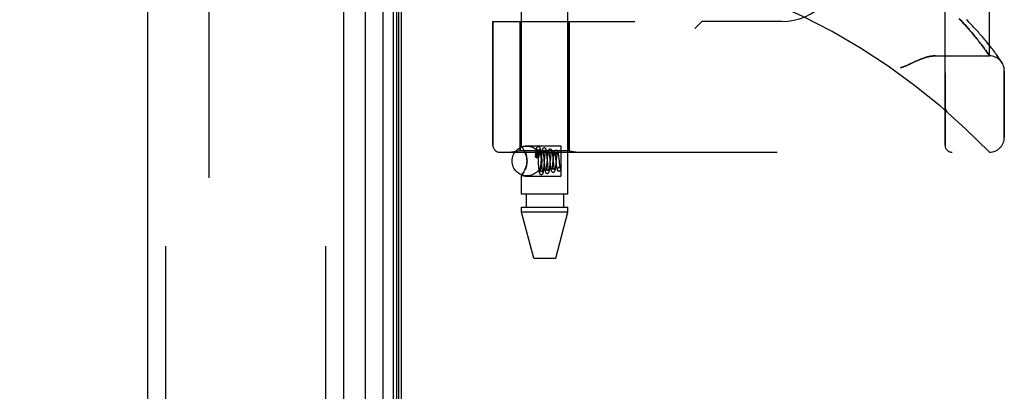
# Model space of a CAD drawing. Header units: inches. Extents: x 0 to 212, y 0 to 138.
# Tile 243 of 256: x 109.89 to 114.04, y 57.59 to 59.15. Entities that reach past the tile are written whole.
import ezdxf

# ---------------------------------------------------------------- set-up
doc = ezdxf.new("R2010")
doc.units = ezdxf.units.IN
doc.header["$LTSCALE"] = 11.6875
doc.header["$MEASUREMENT"] = 0
doc.linetypes.add('HIDDEN', pattern=[0.2, 0.1, -0.1])
doc.layers.get('0').update_dxf_attribs({"linetype": 'CONTINUOUS'})
for name, color, linetype in [('DEFAULT_2', 8, 'HIDDEN'), ('DIMENSIONS', 7, 'CONTINUOUS'), ('LEFTHAND_DOOR_ASSEMBLY', 7, 'CONTINUOUS'), ('RIGHTHAND_DOOR_ASSEMBLY', 7, 'CONTINUOUS')]:
    doc.layers.add(name, color=color, linetype=linetype)
doc.styles.get("Standard").update_dxf_attribs({"font": 'arial.ttf'})
doc.dimstyles.new('DIMSTYLE_1', dxfattribs={"dimtxt": 0.9375, "dimasz": 1.25, "dimexe": 0.09, "dimexo": 0.07, "dimgap": 0.0375, "dimtad": 0, "dimtih": 1, "dimtoh": 1, "dimzin": 4, "dimdsep": 46, "dimtxsty": 'Standard', "dimblk": '_FILLED', "dimblk1": '_FILLED', "dimblk2": '_FILLED', "dimcen": 0.09, "dimadec": 3, "dimazin": 1, "dimtfac": 1, "dimtdec": 3, "dimtofl": 0, "dimtmove": 0, "dimatfit": 3, "dimldrblk": '_FILLED', "dimfxl": 0, "dimtolj": 1, "dimtzin": 4, "dimarcsym": 0})

# ---------------------------------------------------------------- blocks, each defined once
blk = doc.blocks.new('_FILLED')
at = {"color": 0, "linetype": 'ByBlock'}
blk.add_solid([(0, 0), (-1, 0.2), (-1, -0.2)], dxfattribs=at)
blk = doc.blocks.new('*D12')
at = {"layer": 'DIMENSIONS', "color": 2, "linetype": 'Continuous'}
for p, q in [((110.7307, 98.3208), (106.2544, 98.3208)), ((107.3794, 98.3208), (107.3794, 69.2583)), ((107.3794, 38.3208), (107.3794, 67.3833)), ((110.7417, 38.3208), (106.2544, 38.3208))]:
    blk.add_line(p, q, dxfattribs=at)
at = {"layer": 'DIMENSIONS', "color": 2, "linetype": 'Continuous', "xscale": 1.25, "yscale": 1.25, "zscale": 1.25}
for p, rotation in [((107.3794, 98.3208), 90), ((107.3794, 38.3208), 270)]:
    blk.add_blockref('_FILLED', p, dxfattribs=dict(at, rotation=rotation))
at = {"layer": 'DIMENSIONS', "color": 2, "linetype": 'Continuous', "insert": (107.3794, 68.7896), "char_height": 0.9375, "width": 3.276022, "attachment_point": 2, "line_spacing_factor": 0.9}
blk.add_mtext('60.00', dxfattribs=at)

msp = doc.modelspace()

# ---------------------------------------------------------------- linework, layer by layer
at = {"color": 3, "linetype": 'Continuous'}
msp.add_line((111.5017, 38.4248), (111.5017, 98.2168), dxfattribs=at)
at = {"layer": 'DEFAULT_2', "color": 8, "linetype": 'HIDDEN'}
msp.add_line((110.6892, 97.0552), (110.6892, 39.5864), dxfattribs=at)
at = {"layer": 'LEFTHAND_DOOR_ASSEMBLY', "color": 8, "linetype": 'HIDDEN'}
for p, q in [((110.5067, 97.9358), (110.5067, 38.7058)), ((111.1817, 97.9358), (111.1817, 38.7058)), ((113.7932, 58.6246), (113.7932, 61.2671)), ((113.9807, 59.0008), (113.9807, 60.8908)), ((112.4557, 60.7458), (112.4557, 59.1458)), ((112.7682, 60.7458), (112.7682, 59.1458)), ((113.86, 59.1503), (113.8531, 59.1577)), ((111.887, 59.1458), (112.4857, 59.1458)), ((111.887, 59.1458), (111.887, 58.6246)), ((112.0027, 59.1458), (112.0027, 58.5998)), ((112.2087, 59.1458), (112.2087, 58.5998)), ((112.7682, 59.1458), (112.7382, 59.1158)), ((113.1057, 59.1458), (112.7682, 59.1458)), ((113.8667, 59.1432), (113.86, 59.1503)), ((113.873, 59.1362), (113.8667, 59.1432)), ((113.8791, 59.1295), (113.873, 59.1362)), ((113.8849, 59.123), (113.8791, 59.1295)), ((113.8905, 59.1167), (113.8849, 59.123)), ((113.8958, 59.1106), (113.8905, 59.1167)), ((113.9009, 59.1046), (113.8958, 59.1106)), ((113.9058, 59.0989), (113.9009, 59.1046)), ((113.9105, 59.0933), (113.9058, 59.0989)), ((113.915, 59.0879), (113.9105, 59.0933)), ((113.9193, 59.0826), (113.915, 59.0879)), ((113.9235, 59.0776), (113.9193, 59.0826)), ((113.9275, 59.0726), (113.9235, 59.0776)), ((113.9313, 59.0678), (113.9275, 59.0726)), ((113.9349, 59.0632), (113.9313, 59.0678)), ((113.9676, 59.0608), (113.9611, 59.0686)), ((113.9384, 59.0587), (113.9349, 59.0632)), ((113.9418, 59.0544), (113.9384, 59.0587)), ((113.945, 59.0502), (113.9418, 59.0544)), ((113.9497, 59.0441), (113.945, 59.0502)), ((113.954, 59.0384), (113.9497, 59.0441)), ((113.958, 59.0329), (113.954, 59.0384)), ((113.9617, 59.0278), (113.958, 59.0329)), ((113.9652, 59.023), (113.9617, 59.0278)), ((113.9737, 59.0534), (113.9676, 59.0608)), ((113.9794, 59.0464), (113.9737, 59.0534)), ((113.9847, 59.0396), (113.9794, 59.0464)), ((113.9897, 59.0333), (113.9847, 59.0396)), ((113.9943, 59.0272), (113.9897, 59.0333)), ((113.9986, 59.0216), (113.9943, 59.0272)), ((113.7527, 59.0008), (113.9807, 59.0008)), ((113.9684, 59.0185), (113.9652, 59.023)), ((113.9713, 59.0144), (113.9684, 59.0185)), ((113.9746, 59.0097), (113.9713, 59.0144)), ((113.9772, 59.0059), (113.9746, 59.0097)), ((113.9801, 59.0018), (113.9772, 59.0059)), ((114.0026, 59.0162), (113.9986, 59.0216)), ((114.0063, 59.0112), (114.0026, 59.0162)), ((114.0097, 59.0066), (114.0063, 59.0112)), ((114.0128, 59.0022), (114.0097, 59.0066)), ((114.0156, 58.9982), (114.0128, 59.0022)), ((114.0182, 58.9945), (114.0156, 58.9982)), ((114.0206, 58.9911), (114.0182, 58.9945)), ((114.0227, 58.988), (114.0206, 58.9911)), ((114.0255, 58.984), (114.0227, 58.988)), ((114.0278, 58.9805), (114.0255, 58.984)), ((114.0302, 58.9769), (114.0278, 58.9805)), ((114.0321, 58.9739), (114.0302, 58.9769)), ((114.0432, 58.6571), (114.0432, 58.9383)), ((113.7932, 58.7859), (113.7932, 58.7813)), ((113.8033, 58.7634), (113.8035, 58.7632)), ((111.917, 58.5946), (113.9807, 58.5946)), ((112.0027, 58.5998), (111.9652, 58.5946)), ((112.2087, 58.5998), (112.0027, 58.5998)), ((112.2087, 58.5998), (112.2462, 58.5946))]:
    msp.add_line(p, q, dxfattribs=at)
for points in [[(113.9611, 59.0686), (113.9577, 59.0726), (113.9543, 59.0767), (113.9507, 59.0809), (113.947, 59.0852), (113.9432, 59.0896), (113.9393, 59.094), (113.9353, 59.0985), (113.9311, 59.1031), (113.9269, 59.1078), (113.9226, 59.1125), (113.9181, 59.1174), (113.9135, 59.1223), (113.9089, 59.1273), (113.9041, 59.1323), (113.8992, 59.1375), (113.8942, 59.1427), (113.889, 59.1479), (113.8838, 59.1532)], [(113.7527, 59.0008), (113.7511, 59.0008), (113.7495, 59.0007), (113.7479, 59.0007), (113.7462, 59.0006), (113.7445, 59.0005), (113.7427, 59.0003), (113.741, 59.0001), (113.7392, 58.9999), (113.7373, 58.9997), (113.7354, 58.9994), (113.7335, 58.9991), (113.7316, 58.9988), (113.7296, 58.9984), (113.7275, 58.998), (113.7254, 58.9976), (113.7233, 58.9971), (113.7211, 58.9966), (113.7189, 58.996), (113.7166, 58.9954), (113.7143, 58.9947), (113.7119, 58.994), (113.7095, 58.9933), (113.707, 58.9925), (113.7045, 58.9917), (113.7018, 58.9908), (113.6992, 58.9898), (113.6964, 58.9888), (113.6935, 58.9877), (113.6906, 58.9866), (113.6876, 58.9854), (113.6844, 58.9841), (113.6812, 58.9828), (113.6778, 58.9813), (113.6744, 58.9798), (113.6707, 58.9782), (113.6669, 58.9765), (113.6629, 58.9746), (113.6459, 58.9667)], [(113.9807, 59.0008), (113.9807, 59.0008), (113.9801, 59.0018)], [(113.6459, 58.9667), (113.642, 58.9649), (113.6384, 58.9633), (113.635, 58.9617), (113.6318, 58.9603), (113.6288, 58.9591), (113.626, 58.9579), (113.6233, 58.9568), (113.6209, 58.9559), (113.6185, 58.955), (113.6163, 58.9542), (113.6141, 58.9534), (113.6119, 58.9527), (113.6098, 58.952), (113.6078, 58.9514), (113.6057, 58.9508)], [(114.0332, 58.9723), (114.0331, 58.9723), (114.0321, 58.9739)], [(113.7932, 58.7856), (113.7932, 58.7852), (113.7932, 58.7846), (113.7933, 58.784), (113.7933, 58.7834), (113.7934, 58.7828), (113.7934, 58.7822), (113.7935, 58.7815), (113.7936, 58.7809), (113.7937, 58.7803), (113.7938, 58.7797), (113.794, 58.7791), (113.7941, 58.7785), (113.7943, 58.7779), (113.7944, 58.7774), (113.7946, 58.7768), (113.7948, 58.7762), (113.795, 58.7756), (113.7952, 58.7751)], [(113.7952, 58.7751), (113.7954, 58.7745), (113.7957, 58.7739), (113.7959, 58.7733), (113.7962, 58.7728), (113.7965, 58.7722), (113.7968, 58.7717), (113.7971, 58.7711), (113.7974, 58.7706), (113.7977, 58.7701), (113.798, 58.7696), (113.7984, 58.769), (113.7987, 58.7685), (113.7991, 58.7681), (113.7994, 58.7676)], [(113.8035, 58.7632), (113.8033, 58.7634), (113.803, 58.7636), (113.8028, 58.7638), (113.8026, 58.7641), (113.8024, 58.7643), (113.8022, 58.7645), (113.8019, 58.7647), (113.8017, 58.7649), (113.8015, 58.7651), (113.8013, 58.7653), (113.8011, 58.7656), (113.8009, 58.7658), (113.8007, 58.766), (113.8005, 58.7662), (113.8003, 58.7664), (113.8002, 58.7667), (113.8, 58.7669), (113.7998, 58.7671), (113.7996, 58.7673), (113.7994, 58.7676)]]:
    msp.add_lwpolyline(points, dxfattribs=at)
for centre, radius, start, end in [((111.9807, 56.6707), 2.7751, 43.8884, 90), ((113.1057, 59.3958), 0.25, 270, 360), ((113.9807, 58.9383), 0.0625, 0, 90), ((113.9807, 58.6571), 0.0625, 270, 360), ((111.917, 58.6246), 0.03, 180, 270), ((113.8232, 58.6246), 0.03, 180, 270)]:
    msp.add_arc(centre, radius, start, end, dxfattribs=at)
at = {"layer": 'RIGHTHAND_DOOR_ASSEMBLY', "color": 7, "linetype": 'Continuous'}
for p, q in [((111.424, 38.6554), (111.424, 97.9862)), ((111.4674, 97.9772), (111.4674, 38.6644)), ((111.4811, 97.9705), (111.4811, 38.6711)), ((111.4898, 97.9681), (111.4898, 38.6735)), ((111.3488, 97.9578), (111.3488, 38.6838))]:
    msp.add_line(p, q, dxfattribs=at)
at = {"layer": 'RIGHTHAND_DOOR_ASSEMBLY', "color": 3, "linetype": 'Continuous'}
for p, q in [((110.4317, 97.9358), (110.4317, 38.7058)), ((111.2567, 97.9358), (111.2567, 38.7058))]:
    msp.add_line(p, q, dxfattribs=at)
at = {"layer": 'RIGHTHAND_DOOR_ASSEMBLY', "color": 8, "linetype": 'HIDDEN'}
for p, q in [((110.5067, 97.9358), (110.5067, 38.7058)), ((111.1817, 97.9358), (111.1817, 38.7058)), ((112.0077, 58.6193), (112.0077, 61.2658)), ((112.2037, 58.4178), (112.2037, 61.2658)), ((113.7932, 61.2671), (113.7932, 58.6246)), ((113.9807, 60.8908), (113.9807, 59.0008)), ((112.4557, 60.7458), (112.4557, 59.1458)), ((112.7682, 60.7458), (112.7682, 59.1458)), ((113.8529, 59.1579), (113.8599, 59.1505)), ((111.887, 59.1458), (112.4857, 59.1458)), ((111.887, 58.6246), (111.887, 59.1458)), ((112.0027, 58.5998), (112.0027, 59.1458)), ((112.2087, 58.5998), (112.2087, 59.1458)), ((112.7382, 59.1158), (112.7682, 59.1458)), ((113.1057, 59.1458), (112.7682, 59.1458)), ((113.8599, 59.1505), (113.8666, 59.1433)), ((113.8666, 59.1433), (113.8729, 59.1364)), ((113.8729, 59.1364), (113.879, 59.1296)), ((113.879, 59.1296), (113.8848, 59.1231)), ((113.8848, 59.1231), (113.8904, 59.1168)), ((113.8904, 59.1168), (113.8957, 59.1107)), ((113.8957, 59.1107), (113.9008, 59.1047)), ((113.9008, 59.1047), (113.9058, 59.0989)), ((113.9058, 59.0989), (113.9105, 59.0934)), ((113.9105, 59.0934), (113.915, 59.0879)), ((113.915, 59.0879), (113.9193, 59.0827)), ((113.9193, 59.0827), (113.9234, 59.0776)), ((113.9234, 59.0776), (113.9274, 59.0727)), ((113.9274, 59.0727), (113.9312, 59.0679)), ((113.9312, 59.0679), (113.9349, 59.0632)), ((113.9676, 59.0608), (113.9611, 59.0686)), ((113.9349, 59.0632), (113.9384, 59.0587)), ((113.9384, 59.0587), (113.9418, 59.0544)), ((113.9418, 59.0544), (113.945, 59.0502)), ((113.945, 59.0502), (113.9497, 59.0441)), ((113.9497, 59.0441), (113.954, 59.0383)), ((113.954, 59.0383), (113.958, 59.0329)), ((113.958, 59.0329), (113.9617, 59.0278)), ((113.9617, 59.0278), (113.9652, 59.023)), ((113.9737, 59.0534), (113.9676, 59.0608)), ((113.9794, 59.0463), (113.9737, 59.0534)), ((113.9847, 59.0396), (113.9794, 59.0463)), ((113.9897, 59.0332), (113.9847, 59.0396)), ((113.9943, 59.0272), (113.9897, 59.0332)), ((113.9986, 59.0216), (113.9943, 59.0272)), ((113.7527, 59.0008), (113.9807, 59.0008)), ((113.9652, 59.023), (113.9684, 59.0185)), ((113.9684, 59.0185), (113.9713, 59.0144)), ((114.0026, 59.0162), (113.9986, 59.0216)), ((114.0063, 59.0112), (114.0026, 59.0162)), ((114.0097, 59.0065), (114.0063, 59.0112)), ((114.0128, 59.0022), (114.0097, 59.0065)), ((114.0156, 58.9982), (114.0128, 59.0022)), ((114.0182, 58.9945), (114.0156, 58.9982)), ((114.0206, 58.9911), (114.0182, 58.9945)), ((114.0227, 58.988), (114.0206, 58.9911)), ((114.0255, 58.9839), (114.0227, 58.988)), ((114.0278, 58.9805), (114.0255, 58.9839)), ((114.0302, 58.9769), (114.0278, 58.9805)), ((114.0321, 58.9739), (114.0302, 58.9769)), ((114.0321, 58.9739), (114.0335, 58.9718)), ((114.0335, 58.9718), (114.0332, 58.9723)), ((114.0432, 58.9383), (114.0432, 58.6571)), ((113.7932, 58.7859), (113.7932, 58.7813)), ((113.8033, 58.7634), (113.8035, 58.7632)), ((112.0077, 58.6193), (112.0237, 58.6213)), ((112.0077, 58.6193), (112.008, 58.6188)), ((112.009, 58.6175), (112.0105, 58.6154)), ((112.0126, 58.6123), (112.0151, 58.6084)), ((112.0237, 58.6213), (112.1737, 58.6213)), ((112.1737, 58.6213), (112.1737, 58.4943)), ((111.917, 58.5946), (113.9807, 58.5946)), ((112.0027, 58.5998), (111.9652, 58.5946)), ((112.2087, 58.5998), (112.0027, 58.5998)), ((112.0208, 58.5981), (112.0237, 58.5917)), ((112.0669, 58.5825), (112.0663, 58.5744)), ((112.0666, 58.5736), (112.0669, 58.5763)), ((112.0674, 58.5876), (112.0669, 58.5825)), ((112.0669, 58.5763), (112.0671, 58.5788)), ((112.0671, 58.5788), (112.0674, 58.5809)), ((112.0674, 58.5809), (112.0676, 58.5829)), ((112.0676, 58.5829), (112.0678, 58.5846)), ((112.0678, 58.5846), (112.0681, 58.5861)), ((112.0727, 58.5927), (112.0727, 58.5922)), ((112.0727, 58.5922), (112.0728, 58.5916)), ((112.0728, 58.5916), (112.0728, 58.5909)), ((112.0728, 58.5909), (112.0729, 58.5902)), ((112.0729, 58.5902), (112.0729, 58.5893)), ((112.0729, 58.5893), (112.0729, 58.5884)), ((112.0729, 58.5884), (112.0729, 58.5874)), ((112.0729, 58.5874), (112.073, 58.5862)), ((112.073, 58.5862), (112.073, 58.5849)), ((112.073, 58.5849), (112.073, 58.5834)), ((112.073, 58.5834), (112.073, 58.5809)), ((112.073, 58.5809), (112.073, 58.578)), ((112.073, 58.578), (112.073, 58.5746)), ((112.073, 58.5746), (112.073, 58.572)), ((112.0737, 58.572), (112.073, 58.572)), ((112.0751, 58.5865), (112.0756, 58.582)), ((112.0756, 58.582), (112.0762, 58.5746)), ((112.0812, 58.5743), (112.0816, 58.5797)), ((112.0816, 58.5797), (112.082, 58.584)), ((112.0912, 58.5723), (112.089, 58.5459)), ((112.0904, 58.5838), (112.0899, 58.5892)), ((112.0911, 58.5752), (112.0904, 58.5838)), ((112.0997, 58.588), (112.1001, 58.5841)), ((112.1008, 58.5776), (112.1014, 58.5702)), ((112.1068, 58.5791), (112.1072, 58.5834)), ((112.1162, 58.5716), (112.1155, 58.58)), ((112.1164, 58.5725), (112.1158, 58.5664)), ((112.1254, 58.5784), (112.1259, 58.5736)), ((112.131, 58.5687), (112.1314, 58.5737)), ((112.1407, 58.5752), (112.1402, 58.5805)), ((112.1413, 58.5696), (112.1407, 58.5752)), ((112.1429, 58.5528), (112.1413, 58.5696)), ((112.1505, 58.5755), (112.151, 58.5712)), ((112.1557, 58.5648), (112.1562, 58.57)), ((112.166, 58.5709), (112.1653, 58.5764)), ((112.1667, 58.565), (112.166, 58.5709)), ((112.2087, 58.5998), (112.2462, 58.5946)), ((112.0785, 58.5454), (112.0792, 58.5365)), ((112.0792, 58.5365), (112.0797, 58.5308)), ((112.0883, 58.538), (112.0879, 58.5331)), ((112.089, 58.5459), (112.0883, 58.538)), ((112.0942, 58.5363), (112.0936, 58.5437)), ((112.0946, 58.5318), (112.0942, 58.5363)), ((112.1034, 58.5479), (112.1041, 58.5394)), ((112.1036, 58.541), (112.1059, 58.5693)), ((112.1134, 58.5405), (112.1129, 58.5356)), ((112.1142, 58.5485), (112.1134, 58.5405)), ((112.1158, 58.5664), (112.1142, 58.5485)), ((112.1191, 58.5396), (112.1184, 58.5469)), ((112.1195, 58.5353), (112.1191, 58.5396)), ((112.1199, 58.5313), (112.1195, 58.5353)), ((112.127, 58.563), (112.1278, 58.5543)), ((112.1278, 58.5543), (112.1287, 58.5454)), ((112.1284, 58.5408), (112.1292, 58.5494)), ((112.1287, 58.5454), (112.1293, 58.5395)), ((112.1292, 58.5494), (112.1302, 58.5607)), ((112.1302, 58.5607), (112.131, 58.5687)), ((112.1389, 58.5473), (112.1383, 58.5421)), ((112.141, 58.5677), (112.1389, 58.5473)), ((112.1437, 58.5451), (112.1429, 58.5528)), ((112.1442, 58.5406), (112.1437, 58.5451)), ((112.1447, 58.5364), (112.1442, 58.5406)), ((112.1536, 58.5446), (112.1557, 58.5648)), ((112.1536, 58.5481), (112.1542, 58.5428)), ((112.1662, 58.5303), (112.1648, 58.5301)), ((112.1648, 58.5302), (112.1661, 58.5303)), ((112.1676, 58.5561), (112.1667, 58.565)), ((112.1686, 58.5477), (112.1676, 58.5561)), ((112.1692, 58.5427), (112.1686, 58.5477)), ((112.0077, 58.4963), (112.0237, 58.4943)), ((112.0077, 58.4178), (112.0077, 58.4963)), ((112.0237, 58.5239), (112.0208, 58.5175)), ((112.0237, 58.4943), (112.1737, 58.4943)), ((112.1661, 58.5153), (112.1676, 58.5154)), ((112.1662, 58.5153), (112.1676, 58.5155)), ((112.2037, 58.4178), (112.0077, 58.4178)), ((112.0272, 58.4178), (112.0272, 58.3628)), ((112.1842, 58.4178), (112.1842, 58.3628)), ((112.0077, 58.3628), (112.2037, 58.3628)), ((112.0077, 58.3419), (112.0077, 58.3628)), ((112.2037, 58.3419), (112.2037, 58.3628)), ((112.2037, 58.3419), (112.0077, 58.3419)), ((112.0592, 58.1478), (112.0077, 58.3419)), ((112.1522, 58.1478), (112.2037, 58.3419)), ((112.0592, 58.1478), (112.1522, 58.1478))]:
    msp.add_line(p, q, dxfattribs=at)
for points in [[(113.9611, 59.0686), (113.9578, 59.0726), (113.9543, 59.0767), (113.9507, 59.0809), (113.947, 59.0852), (113.9432, 59.0895), (113.9393, 59.094), (113.9353, 59.0985), (113.9312, 59.1031), (113.9269, 59.1078), (113.9226, 59.1125), (113.9181, 59.1174), (113.9136, 59.1223), (113.9089, 59.1273), (113.9041, 59.1323), (113.8992, 59.1374), (113.8942, 59.1426), (113.8891, 59.1479), (113.8838, 59.1532)], [(113.6587, 58.9727), (113.6669, 58.9765), (113.6707, 58.9782), (113.6743, 58.9798), (113.6778, 58.9813), (113.6812, 58.9828), (113.6844, 58.9841), (113.6876, 58.9854), (113.6906, 58.9866), (113.6935, 58.9877), (113.6964, 58.9888), (113.6991, 58.9898), (113.7018, 58.9908), (113.7045, 58.9917), (113.707, 58.9925), (113.7095, 58.9933), (113.7119, 58.994), (113.7143, 58.9947), (113.7166, 58.9954), (113.7189, 58.996), (113.7211, 58.9966), (113.7233, 58.9971), (113.7254, 58.9976), (113.7275, 58.998), (113.7296, 58.9984), (113.7316, 58.9988), (113.7335, 58.9991), (113.7354, 58.9994), (113.7373, 58.9997), (113.7392, 58.9999), (113.741, 59.0001), (113.7427, 59.0003), (113.7445, 59.0005), (113.7462, 59.0006), (113.7479, 59.0007), (113.7495, 59.0007), (113.7511, 59.0008), (113.7527, 59.0008)], [(113.9713, 59.0144), (113.9746, 59.0096), (113.9754, 59.0086), (113.9807, 59.0008)], [(113.6057, 58.9508), (113.6078, 58.9514), (113.6098, 58.952), (113.6119, 58.9527), (113.6141, 58.9534), (113.6163, 58.9542), (113.6185, 58.955), (113.6209, 58.9559), (113.6233, 58.9568), (113.626, 58.9579), (113.6288, 58.9591), (113.6318, 58.9603), (113.635, 58.9617), (113.6384, 58.9633), (113.642, 58.9649), (113.6587, 58.9727)], [(113.7953, 58.7749), (113.795, 58.7755), (113.7948, 58.7761), (113.7946, 58.7767), (113.7945, 58.7773), (113.7943, 58.7779), (113.7941, 58.7785), (113.794, 58.7791), (113.7939, 58.7797), (113.7937, 58.7803), (113.7936, 58.7809), (113.7935, 58.7815), (113.7934, 58.7821), (113.7934, 58.7827), (113.7933, 58.7834), (113.7933, 58.784), (113.7932, 58.7846), (113.7932, 58.7852), (113.7932, 58.7856)], [(113.7994, 58.7676), (113.799, 58.7681), (113.7987, 58.7686), (113.7984, 58.769), (113.798, 58.7695), (113.7977, 58.77), (113.7974, 58.7706), (113.7971, 58.7711), (113.7968, 58.7716), (113.7965, 58.7722), (113.7962, 58.7727), (113.796, 58.7733), (113.7957, 58.7738), (113.7955, 58.7744), (113.7953, 58.7749)], [(113.7994, 58.7676), (113.7996, 58.7674), (113.7998, 58.7671), (113.8, 58.7669), (113.8001, 58.7667), (113.8003, 58.7664), (113.8005, 58.7662), (113.8007, 58.766), (113.8009, 58.7658), (113.8011, 58.7656), (113.8013, 58.7653), (113.8015, 58.7651), (113.8017, 58.7649), (113.8019, 58.7647), (113.8021, 58.7645), (113.8024, 58.7643), (113.8026, 58.7641), (113.8028, 58.7638), (113.803, 58.7636), (113.8033, 58.7634), (113.8035, 58.7632)], [(112.0237, 58.5917), (112.0208, 58.5981), (112.018, 58.6036), (112.0151, 58.6084), (112.0126, 58.6123), (112.0105, 58.6154), (112.009, 58.6175), (112.008, 58.6188)], [(112.0787, 58.6178), (112.0778, 58.6178), (112.076, 58.6173), (112.0743, 58.6164), (112.073, 58.6153), (112.0721, 58.6142), (112.0714, 58.6132), (112.071, 58.6123), (112.0707, 58.6114), (112.0704, 58.6105), (112.0702, 58.6095), (112.0699, 58.6085), (112.0697, 58.6074), (112.0695, 58.6062), (112.0693, 58.6049), (112.0691, 58.6035), (112.0689, 58.6019), (112.0687, 58.6002), (112.0684, 58.5984), (112.0682, 58.5965), (112.068, 58.5945), (112.0678, 58.5923), (112.0674, 58.5876)], [(112.0899, 58.5892), (112.0896, 58.5917), (112.0894, 58.5942), (112.0891, 58.5965), (112.0889, 58.5986), (112.0886, 58.6006), (112.0884, 58.6024), (112.0882, 58.604), (112.0879, 58.6055), (112.0877, 58.6069), (112.0875, 58.6081), (112.0872, 58.6092), (112.087, 58.6102), (112.0867, 58.6112), (112.0864, 58.6122), (112.0859, 58.6131), (112.0853, 58.6142), (112.0844, 58.6153), (112.083, 58.6164), (112.0814, 58.6173), (112.0795, 58.6178), (112.0787, 58.6178)], [(112.1037, 58.6128), (112.1027, 58.6127), (112.1008, 58.6122), (112.099, 58.6113), (112.0977, 58.6101), (112.0968, 58.6089), (112.0962, 58.6078), (112.0958, 58.6068), (112.0955, 58.6058), (112.0952, 58.6048), (112.0949, 58.6037), (112.0947, 58.6025), (112.0944, 58.6012), (112.0942, 58.5998), (112.0939, 58.5982), (112.0937, 58.5965), (112.0934, 58.5946), (112.0932, 58.5926), (112.0929, 58.5905), (112.0927, 58.5882), (112.0925, 58.5858), (112.092, 58.5807)], [(112.1147, 58.5878), (112.1144, 58.5903), (112.1142, 58.5926), (112.1139, 58.5947), (112.1136, 58.5967), (112.1134, 58.5985), (112.1131, 58.6001), (112.1128, 58.6016), (112.1126, 58.6029), (112.1123, 58.6041), (112.112, 58.6052), (112.1117, 58.6062), (112.1114, 58.6072), (112.1109, 58.6082), (112.1102, 58.6093), (112.1093, 58.6104), (112.1079, 58.6115), (112.1062, 58.6123), (112.1044, 58.6128), (112.1037, 58.6128)], [(112.0237, 58.5917), (112.0254, 58.5875), (112.0269, 58.5831), (112.0283, 58.5785), (112.0294, 58.5737), (112.0303, 58.5686), (112.0309, 58.5632), (112.0311, 58.5578), (112.0309, 58.5524), (112.0303, 58.5471), (112.0294, 58.542), (112.0283, 58.5372), (112.0269, 58.5326), (112.0254, 58.5281), (112.0237, 58.5239)], [(112.0237, 58.5239), (112.0262, 58.5305), (112.0283, 58.5372), (112.0298, 58.5441), (112.0308, 58.551), (112.0311, 58.5579), (112.0307, 58.5648), (112.0298, 58.5717), (112.0283, 58.5785), (112.0262, 58.5852), (112.0237, 58.5917)], [(112.0663, 58.5744), (112.0663, 58.5747), (112.0668, 58.5752), (112.0676, 58.5757), (112.0688, 58.5761), (112.0703, 58.5764), (112.0719, 58.5766), (112.0737, 58.5767)], [(112.0666, 58.5736), (112.0663, 58.5742), (112.0663, 58.5744)], [(112.0666, 58.5736), (112.0683, 58.5732), (112.0699, 58.5728), (112.0715, 58.5724), (112.073, 58.572)], [(112.0681, 58.5861), (112.0683, 58.5875), (112.0684, 58.5881), (112.0684, 58.5887), (112.0685, 58.5893), (112.0686, 58.5898), (112.0687, 58.5903), (112.0688, 58.5908), (112.0689, 58.5912), (112.0689, 58.5916), (112.069, 58.592), (112.0691, 58.5924), (112.0692, 58.5927), (112.0692, 58.593), (112.0693, 58.5934), (112.0694, 58.5936), (112.0694, 58.5939), (112.0695, 58.5942), (112.0696, 58.5944), (112.0696, 58.5947), (112.0697, 58.5949), (112.0698, 58.5951), (112.0698, 58.5953), (112.0699, 58.5955), (112.0699, 58.5957), (112.07, 58.5959), (112.0701, 58.5961), (112.0701, 58.5963), (112.0702, 58.5965), (112.0703, 58.5966), (112.0703, 58.5968), (112.0704, 58.5969), (112.0705, 58.5971), (112.0705, 58.5972), (112.0706, 58.5973), (112.0707, 58.5974), (112.0708, 58.5975), (112.0708, 58.5976), (112.0709, 58.5977), (112.071, 58.5978), (112.0711, 58.5978), (112.0712, 58.5978), (112.0713, 58.5979), (112.0714, 58.5978), (112.0716, 58.5977), (112.0717, 58.5976), (112.0718, 58.5974), (112.0719, 58.5972), (112.072, 58.5971), (112.072, 58.5969), (112.0721, 58.5967), (112.0721, 58.5966), (112.0722, 58.5964), (112.0722, 58.5963), (112.0722, 58.5962), (112.0723, 58.596), (112.0723, 58.5959), (112.0723, 58.5958), (112.0723, 58.5956), (112.0724, 58.5955), (112.0724, 58.5954), (112.0724, 58.5953), (112.0724, 58.5951), (112.0725, 58.595), (112.0725, 58.5949), (112.0725, 58.5947), (112.0725, 58.5946), (112.0725, 58.5944), (112.0725, 58.5943), (112.0726, 58.5941), (112.0726, 58.5939), (112.0726, 58.5937), (112.0726, 58.5935), (112.0726, 58.5933), (112.0727, 58.5931), (112.0727, 58.5929), (112.0727, 58.5927)], [(112.0787, 58.6028), (112.0775, 58.6029), (112.076, 58.6033), (112.0747, 58.604), (112.0737, 58.6048), (112.0731, 58.6055), (112.0727, 58.6061), (112.0725, 58.6064), (112.0725, 58.6065)], [(112.0725, 58.6065), (112.0725, 58.6065), (112.0725, 58.6064), (112.0726, 58.6061), (112.0727, 58.6057), (112.0729, 58.6051), (112.073, 58.6044), (112.0732, 58.6035), (112.0733, 58.6025), (112.0735, 58.6015), (112.0737, 58.6002), (112.0738, 58.5989), (112.074, 58.5975), (112.0742, 58.5959), (112.0744, 58.5943), (112.0746, 58.5925)], [(112.0737, 58.5767), (112.0757, 58.5766), (112.0775, 58.5763), (112.079, 58.576), (112.0802, 58.5755), (112.0809, 58.5749), (112.0812, 58.5743), (112.0812, 58.5743)], [(112.0812, 58.5743), (112.0809, 58.5737), (112.0802, 58.5732), (112.079, 58.5727), (112.0775, 58.5723), (112.0757, 58.5721), (112.0737, 58.572)], [(112.0746, 58.5925), (112.075, 58.5886), (112.0751, 58.5865)], [(112.0762, 58.5746), (112.0775, 58.5576), (112.0785, 58.5454)], [(112.0848, 58.6064), (112.0848, 58.6065), (112.0848, 58.6065), (112.0848, 58.6064), (112.0846, 58.6061), (112.0842, 58.6054), (112.0834, 58.6047), (112.0823, 58.6039), (112.0809, 58.6032), (112.0793, 58.6028), (112.0787, 58.6028)], [(112.082, 58.584), (112.0824, 58.5881), (112.0825, 58.59)], [(112.0825, 58.59), (112.0829, 58.5936), (112.0831, 58.5953), (112.0833, 58.5968), (112.0834, 58.5983), (112.0836, 58.5996), (112.0838, 58.6009), (112.0839, 58.602), (112.0841, 58.603), (112.0842, 58.6039), (112.0844, 58.6047), (112.0845, 58.6053), (112.0846, 58.6059), (112.0847, 58.6062), (112.0848, 58.6064)], [(112.0936, 58.5437), (112.0925, 58.5575), (112.0911, 58.5752)], [(112.092, 58.5807), (112.0917, 58.578), (112.0912, 58.5723)], [(112.1036, 58.5978), (112.1026, 58.5979), (112.1011, 58.5983), (112.0998, 58.5989), (112.0989, 58.5997), (112.0982, 58.6004), (112.0978, 58.601), (112.0976, 58.6013), (112.0976, 58.6014)], [(112.0976, 58.6014), (112.0976, 58.6014), (112.0976, 58.6013), (112.0977, 58.6009), (112.0979, 58.6004), (112.098, 58.5998), (112.0982, 58.599), (112.0983, 58.598), (112.0985, 58.597), (112.0987, 58.5958), (112.0989, 58.5944), (112.0991, 58.593), (112.0993, 58.5914), (112.0995, 58.5898), (112.0997, 58.588)], [(112.1001, 58.5841), (112.1005, 58.5799), (112.1008, 58.5776)], [(112.1014, 58.5702), (112.1024, 58.5594), (112.1034, 58.5479)], [(112.1096, 58.601), (112.1097, 58.6012), (112.1097, 58.6014), (112.1097, 58.6014), (112.1095, 58.6011), (112.1091, 58.6005), (112.1084, 58.5997), (112.1073, 58.5989), (112.1059, 58.5982), (112.1043, 58.5978), (112.1036, 58.5978)], [(112.1059, 58.5693), (112.1065, 58.5767), (112.1068, 58.5791)], [(112.1072, 58.5834), (112.1076, 58.5874), (112.1078, 58.5892), (112.108, 58.591), (112.1082, 58.5926), (112.1084, 58.5941), (112.1086, 58.5954), (112.1088, 58.5967), (112.1089, 58.5978), (112.1091, 58.5988), (112.1093, 58.5997), (112.1094, 58.6003), (112.1096, 58.6009), (112.1096, 58.601)], [(112.1155, 58.58), (112.1152, 58.5827), (112.1147, 58.5878)], [(112.1184, 58.5469), (112.1172, 58.5603), (112.1162, 58.5716)], [(112.1287, 58.6078), (112.1277, 58.6077), (112.1257, 58.6072), (112.124, 58.6063), (112.1227, 58.6051), (112.1218, 58.6039), (112.1211, 58.6027), (112.1207, 58.6016), (112.1203, 58.6005), (112.12, 58.5993), (112.1197, 58.598), (112.1194, 58.5965), (112.1191, 58.5949), (112.1188, 58.5931), (112.1185, 58.5911), (112.1182, 58.5889), (112.1179, 58.5865), (112.1176, 58.584), (112.1173, 58.5813), (112.117, 58.5785), (112.1164, 58.5725)], [(112.1286, 58.5928), (112.1276, 58.5929), (112.1262, 58.5933), (112.1249, 58.5939), (112.124, 58.5946), (112.1233, 58.5953), (112.1229, 58.5959), (112.1227, 58.5962), (112.1227, 58.5962)], [(112.1227, 58.5962), (112.1227, 58.5962), (112.1228, 58.5961), (112.1229, 58.5957), (112.123, 58.5951), (112.1232, 58.5944), (112.1234, 58.5935), (112.1236, 58.5924), (112.1238, 58.5911), (112.124, 58.5898), (112.1242, 58.5882), (112.1245, 58.5865), (112.1247, 58.5847), (112.1249, 58.5827), (112.1252, 58.5806), (112.1254, 58.5784)], [(112.1259, 58.5736), (112.1267, 58.5657), (112.127, 58.563)], [(112.1344, 58.5958), (112.1345, 58.5961), (112.1346, 58.5963), (112.1346, 58.5963), (112.1344, 58.596), (112.134, 58.5954), (112.1333, 58.5946), (112.1322, 58.5938), (112.1308, 58.5932), (112.1292, 58.5928), (112.1286, 58.5928)], [(112.1402, 58.5805), (112.1399, 58.583), (112.1396, 58.5854), (112.1393, 58.5877), (112.139, 58.5899), (112.1387, 58.5919), (112.1385, 58.5937), (112.1382, 58.5954), (112.1379, 58.5969), (112.1376, 58.5983), (112.1373, 58.5995), (112.1369, 58.6007), (112.1366, 58.6018), (112.1361, 58.6029), (112.1354, 58.6041), (112.1345, 58.6052), (112.1331, 58.6064), (112.1314, 58.6073), (112.1295, 58.6078), (112.1287, 58.6078)], [(112.1314, 58.5737), (112.1319, 58.5783), (112.1321, 58.5805), (112.1324, 58.5825), (112.1326, 58.5844), (112.1328, 58.5862), (112.133, 58.5879), (112.1333, 58.5894), (112.1335, 58.5908), (112.1337, 58.5921), (112.1339, 58.5932), (112.1341, 58.5942), (112.1343, 58.595), (112.1344, 58.5956), (112.1344, 58.5958)], [(112.1537, 58.6028), (112.1527, 58.6027), (112.1507, 58.6022), (112.149, 58.6012), (112.1476, 58.6), (112.1467, 58.5988), (112.146, 58.5977), (112.1456, 58.5965), (112.1452, 58.5954), (112.1448, 58.5941), (112.1445, 58.5928), (112.1442, 58.5912), (112.1439, 58.5896), (112.1435, 58.5877), (112.1432, 58.5857), (112.1429, 58.5835), (112.1426, 58.5812), (112.1423, 58.5787), (112.142, 58.5761), (112.1417, 58.5734), (112.141, 58.5677)], [(112.1536, 58.5878), (112.153, 58.5878), (112.1515, 58.5882), (112.1502, 58.5888), (112.1491, 58.5895), (112.1484, 58.5902), (112.148, 58.5907), (112.1479, 58.591), (112.1478, 58.5911)], [(112.1478, 58.5911), (112.1479, 58.5909), (112.148, 58.5905), (112.1482, 58.5899), (112.1484, 58.5892), (112.1486, 58.5882), (112.1488, 58.5871), (112.149, 58.5859), (112.1492, 58.5845), (112.1495, 58.5829), (112.1497, 58.5813), (112.15, 58.5795), (112.1502, 58.5776), (112.1505, 58.5755)], [(112.151, 58.5712), (112.1518, 58.5639), (112.1521, 58.5614)], [(112.1592, 58.5904), (112.1593, 58.5908), (112.1594, 58.5911), (112.1595, 58.5911), (112.1593, 58.5909), (112.1589, 58.5903), (112.1582, 58.5896), (112.1571, 58.5888), (112.1557, 58.5881), (112.1542, 58.5878), (112.1536, 58.5878)], [(112.1653, 58.5764), (112.165, 58.5789), (112.1647, 58.5813), (112.1644, 58.5836), (112.1641, 58.5857), (112.1638, 58.5877), (112.1635, 58.5894), (112.1632, 58.591), (112.1629, 58.5925), (112.1626, 58.5938), (112.1622, 58.595), (112.1619, 58.5961), (112.1615, 58.5971), (112.161, 58.5981), (112.1603, 58.5993), (112.1593, 58.6004), (112.1579, 58.6015), (112.1562, 58.6023), (112.1544, 58.6028), (112.1537, 58.6028)], [(112.1562, 58.57), (112.1568, 58.5748), (112.157, 58.577), (112.1573, 58.5791), (112.1576, 58.581), (112.1578, 58.5828), (112.1581, 58.5845), (112.1583, 58.586), (112.1585, 58.5873), (112.1588, 58.5885), (112.159, 58.5894), (112.1592, 58.5902), (112.1592, 58.5904)], [(112.0797, 58.5308), (112.08, 58.5281), (112.0802, 58.5256), (112.0805, 58.5232), (112.0807, 58.5209), (112.081, 58.5188), (112.0812, 58.5168), (112.0815, 58.5151), (112.0817, 58.5134), (112.082, 58.5119), (112.0822, 58.5106), (112.0824, 58.5094), (112.0827, 58.5083), (112.083, 58.5073), (112.0833, 58.5063), (112.0837, 58.5053), (112.0843, 58.5042), (112.0852, 58.5031), (112.0865, 58.5019), (112.0882, 58.5009), (112.0902, 58.5004), (112.0912, 58.5003)], [(112.0879, 58.5331), (112.0875, 58.5288), (112.0873, 58.5267), (112.0871, 58.5248), (112.0869, 58.523), (112.0867, 58.5213), (112.0865, 58.5198), (112.0863, 58.5183), (112.0861, 58.517), (112.0859, 58.5158), (112.0857, 58.5148), (112.0856, 58.5139), (112.0854, 58.5131), (112.0853, 58.5125), (112.0852, 58.512), (112.0851, 58.5119)], [(112.0912, 58.5003), (112.0919, 58.5003), (112.0937, 58.5008), (112.0954, 58.5016), (112.0968, 58.5027), (112.0977, 58.5038), (112.0984, 58.5048), (112.0988, 58.5058), (112.0992, 58.5068), (112.0995, 58.5078), (112.0998, 58.5089), (112.1, 58.5101), (112.1003, 58.5114), (112.1005, 58.5128), (112.1008, 58.5144), (112.101, 58.5162), (112.1013, 58.5181), (112.1015, 58.5202), (112.1018, 58.5224), (112.102, 58.5248), (112.1023, 58.5273), (112.1028, 58.5326)], [(112.0952, 58.5258), (112.0948, 58.5297), (112.0946, 58.5318)], [(112.1028, 58.5326), (112.1031, 58.5354), (112.1036, 58.541)], [(112.1041, 58.5394), (112.1044, 58.5367), (112.1049, 58.5315)], [(112.1049, 58.5315), (112.1052, 58.5291), (112.1054, 58.5268), (112.1057, 58.5246), (112.106, 58.5226), (112.1062, 58.5207), (112.1065, 58.519), (112.1068, 58.5174), (112.107, 58.516), (112.1073, 58.5147), (112.1076, 58.5135), (112.1079, 58.5124), (112.1083, 58.5114), (112.1087, 58.5103), (112.1093, 58.5092), (112.1102, 58.508), (112.1115, 58.5068), (112.1133, 58.5059), (112.1152, 58.5054), (112.1162, 58.5053)], [(112.1129, 58.5356), (112.1124, 58.5312), (112.1122, 58.5292), (112.112, 58.5274), (112.1117, 58.5256), (112.1115, 58.524), (112.1113, 58.5226), (112.1111, 58.5213), (112.1109, 58.5201), (112.1107, 58.5191), (112.1105, 58.5183), (112.1104, 58.5176), (112.1103, 58.5174)], [(112.1162, 58.5053), (112.1169, 58.5053), (112.1187, 58.5057), (112.1204, 58.5066), (112.1217, 58.5076), (112.1227, 58.5088), (112.1234, 58.5099), (112.1239, 58.511), (112.1243, 58.512), (112.1246, 58.5132), (112.1249, 58.5144), (112.1252, 58.5158), (112.1255, 58.5173), (112.1258, 58.519), (112.1261, 58.5209), (112.1264, 58.5229), (112.1267, 58.5251), (112.127, 58.5275), (112.1273, 58.53), (112.1275, 58.5326), (112.1278, 58.5353), (112.1284, 58.5408)], [(112.1222, 58.5168), (112.1221, 58.5168), (112.1221, 58.5171), (112.1219, 58.5175), (112.1218, 58.5181), (112.1217, 58.5188), (112.1215, 58.5197), (112.1213, 58.5207), (112.1211, 58.5218), (112.1209, 58.5231), (112.1207, 58.5245), (112.1205, 58.526), (112.1203, 58.5277), (112.1201, 58.5294), (112.1199, 58.5313)], [(112.1293, 58.5395), (112.1297, 58.5366), (112.13, 58.5339), (112.1303, 58.5312), (112.1306, 58.5287), (112.131, 58.5264), (112.1313, 58.5243), (112.1316, 58.5224), (112.132, 58.5207), (112.1323, 58.5192), (112.1327, 58.5178), (112.1331, 58.5166), (112.1336, 58.5154), (112.1343, 58.5142), (112.1352, 58.513), (112.1365, 58.5118), (112.1382, 58.5109), (112.1402, 58.5104), (112.1412, 58.5103)], [(112.1383, 58.5421), (112.1378, 58.5374), (112.1375, 58.5352), (112.1373, 58.5332), (112.137, 58.5313), (112.1368, 58.5296), (112.1365, 58.528), (112.1363, 58.5266), (112.1361, 58.5254), (112.1359, 58.5243), (112.1357, 58.5234), (112.1355, 58.5227), (112.1354, 58.5225)], [(112.1412, 58.5103), (112.1419, 58.5103), (112.1438, 58.5108), (112.1455, 58.5116), (112.1469, 58.5128), (112.1478, 58.5139), (112.1485, 58.5151), (112.149, 58.5162), (112.1494, 58.5173), (112.1498, 58.5184), (112.1501, 58.5197), (112.1504, 58.5211), (112.1507, 58.5227), (112.151, 58.5245), (112.1514, 58.5265), (112.1517, 58.5286), (112.152, 58.5309), (112.1523, 58.5334), (112.1526, 58.5361), (112.1529, 58.5389), (112.1536, 58.5446)], [(112.147, 58.5221), (112.147, 58.522), (112.147, 58.5219), (112.147, 58.522), (112.1469, 58.5223), (112.1467, 58.5229), (112.1466, 58.5236), (112.1464, 58.5244), (112.1462, 58.5254), (112.146, 58.5266), (112.1458, 58.5279), (112.1456, 58.5294), (112.1453, 58.5309), (112.1451, 58.5326), (112.1449, 58.5345), (112.1447, 58.5364)], [(112.1521, 58.5614), (112.1527, 58.5561), (112.1536, 58.5481)], [(112.1542, 58.5428), (112.1545, 58.5403), (112.1548, 58.5379), (112.1552, 58.5355), (112.1555, 58.5333), (112.1558, 58.5312), (112.1561, 58.5292), (112.1565, 58.5274), (112.1568, 58.5258), (112.1572, 58.5243), (112.1576, 58.5229), (112.158, 58.5217), (112.1585, 58.5205), (112.1592, 58.5192), (112.1602, 58.518), (112.1615, 58.5168), (112.1633, 58.5158), (112.1652, 58.5154), (112.1662, 58.5153)], [(112.1648, 58.5301), (112.1642, 58.53), (112.1625, 58.5293), (112.1609, 58.5281), (112.1597, 58.5266), (112.159, 58.5247), (112.1588, 58.5228), (112.159, 58.5209), (112.1597, 58.5191), (112.1609, 58.5175), (112.1625, 58.5163), (112.1642, 58.5156), (112.1662, 58.5153)], [(112.1661, 58.5303), (112.167, 58.5302), (112.1687, 58.5298), (112.17, 58.529), (112.171, 58.5282), (112.1715, 58.5276), (112.1718, 58.5272)], [(112.1676, 58.5155), (112.1682, 58.5156), (112.17, 58.5163), (112.1715, 58.5175), (112.1727, 58.5191), (112.1734, 58.5209), (112.1737, 58.5228), (112.1734, 58.5247), (112.1727, 58.5266), (112.1715, 58.5281), (112.17, 58.5293), (112.1682, 58.53), (112.1662, 58.5303)], [(112.1718, 58.5272), (112.1718, 58.5272), (112.1719, 58.527), (112.1718, 58.5272), (112.1717, 58.5276), (112.1715, 58.5282), (112.1713, 58.5291), (112.1711, 58.5301), (112.1708, 58.5314), (112.1706, 58.5328), (112.1703, 58.5345), (112.17, 58.5363), (112.1698, 58.5382), (112.1695, 58.5404), (112.1692, 58.5427)], [(112.0077, 58.4963), (112.008, 58.4968), (112.009, 58.4981)], [(112.018, 58.512), (112.0151, 58.5072), (112.0126, 58.5033), (112.0105, 58.5002), (112.009, 58.4981), (112.008, 58.4968)], [(112.0105, 58.5002), (112.0126, 58.5033), (112.0151, 58.5072)], [(112.018, 58.512), (112.0208, 58.5175), (112.0237, 58.5239)], [(112.0851, 58.5119), (112.0851, 58.5118), (112.0851, 58.5117), (112.0851, 58.5118), (112.0853, 58.5121), (112.0857, 58.5127), (112.0863, 58.5134), (112.0873, 58.5141), (112.0886, 58.5148), (112.0901, 58.5152), (112.0911, 58.5153)], [(112.0912, 58.5153), (112.0922, 58.5152), (112.0939, 58.5147), (112.0954, 58.5139), (112.0964, 58.5129), (112.0969, 58.5122), (112.0972, 58.5118), (112.0973, 58.5116), (112.0973, 58.5117)], [(112.0973, 58.5117), (112.0972, 58.5117), (112.0972, 58.5119), (112.0971, 58.5124), (112.0969, 58.5129), (112.0968, 58.5136), (112.0966, 58.5145), (112.0965, 58.5155), (112.0963, 58.5166), (112.0961, 58.5178), (112.0959, 58.5192), (112.0957, 58.5207), (112.0956, 58.5223), (112.0954, 58.524), (112.0952, 58.5258)], [(112.1103, 58.5174), (112.1103, 58.5172), (112.1102, 58.5169), (112.1101, 58.5168), (112.1102, 58.5169), (112.1105, 58.5174), (112.111, 58.518), (112.112, 58.5189), (112.1133, 58.5197), (112.1149, 58.5202), (112.1161, 58.5203)], [(112.1161, 58.5203), (112.1171, 58.5202), (112.1188, 58.5197), (112.1203, 58.5189), (112.1213, 58.518), (112.1218, 58.5174), (112.1221, 58.5169), (112.1222, 58.5167), (112.1222, 58.5168)], [(112.1354, 58.5225), (112.1354, 58.5222), (112.1353, 58.522), (112.1353, 58.5219), (112.1354, 58.5222), (112.1357, 58.5227), (112.1363, 58.5234), (112.1373, 58.5241), (112.1386, 58.5248), (112.14, 58.5252), (112.1411, 58.5253)], [(112.1411, 58.5253), (112.1421, 58.5252), (112.1438, 58.5247), (112.1452, 58.5239), (112.1462, 58.523), (112.1468, 58.5224), (112.147, 58.5221)]]:
    msp.add_lwpolyline(points, dxfattribs=at)
msp.add_circle((112.0307, 58.5578), 0.0625, dxfattribs=at)
for centre, radius, start, end in [((111.9807, 56.6707), 2.7751, 43.8884, 90), ((113.1057, 59.3958), 0.25, 270, 360), ((113.9807, 58.9383), 0.0625, 0, 90), ((113.9807, 58.6571), 0.0625, 270, 360), ((111.917, 58.6246), 0.03, 180, 270), ((113.8232, 58.6246), 0.03, 180, 270)]:
    msp.add_arc(centre, radius, start, end, dxfattribs=at)

# ---------------------------------------------------------------- dimensions: what is measured, and where the dimension line sits
at = {"layer": 'DIMENSIONS', "color": 2, "linetype": 'Continuous'}
dim = msp.add_linear_dim(base=(107.3794, 98.3208), p1=(110.8117, 38.3208), p2=(110.8007, 98.3208), angle=90, dimstyle='DIMSTYLE_1', dxfattribs=at)
dim.commit()
dim.dimension.update_dxf_attribs({"geometry": '*D12', "text_midpoint": (107.3722, 68.3156), "dimtype": 160})

doc.saveas('drawing.dxf')
